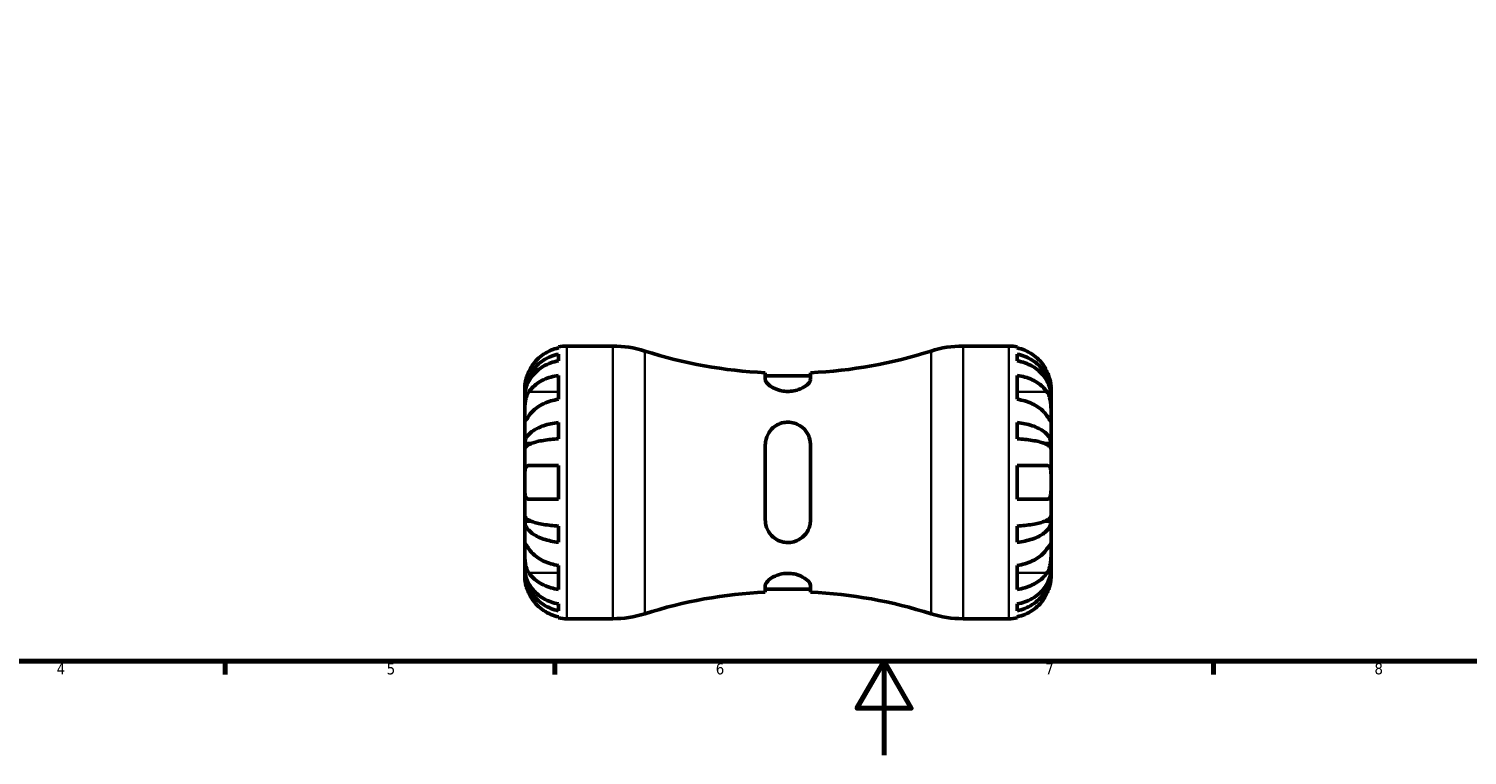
# Model space of a CAD drawing. Header units: millimetres. Extents: x -56 to 902, y -29 to 594.
# Tile 2 of 6: x 239 to 545, y 0 to 155. Entities that reach past the tile are written whole.
import ezdxf

# ---------------------------------------------------------------- set-up
doc = ezdxf.new("R2010")
doc.units = ezdxf.units.MM
for name, color, linetype, lineweight in [('Border (ANSI)', 7, 'Continuous', 70), ('Visible (ANSI)', 7, 'Continuous', 50), ('Visible Narrow (ANSI)', 7, 'Continuous', 35)]:
    doc.layers.add(name, color=color, linetype=linetype, lineweight=lineweight)
doc.styles.add('Note Text (ANSI)', font='tahoma.ttf')

# ---------------------------------------------------------------- blocks, each defined once
blk = doc.blocks.new('Borders Default Border')
at = {"layer": 'Border (ANSI)'}
for p, q in [((280.33, 20), (280.33, 17.2)), ((350.42, 20), (350.42, 17.2)), ((490.58, 20), (490.58, 17.2))]:
    blk.add_line(p, q, dxfattribs=at)
at = {"layer": 'Border (ANSI)', "flags": 128}
for points in [[(20, 20), (20, 574), (821, 574), (821, 20), (20, 20)], [(420.5, 0), (420.5, 20), (414.73, 10), (426.27, 10), (420.5, 20)]]:
    blk.add_lwpolyline(points, dxfattribs=at)
at = {"layer": 'Border (ANSI)', "color": 5, "true_color": 0x0000ff, "char_height": 2.4, "attachment_point": 7, "style": 'Note Text (ANSI)'}
for s, insert in [('4', (244.45, 17.2)), ('5', (314.67, 17.15)), ('6', (384.69, 17.15)), ('7', (454.8, 17.2)), ('8', (524.84, 17.15))]:
    blk.add_mtext(s, dxfattribs=dict(at, insert=insert))

msp = doc.modelspace()

# ---------------------------------------------------------------- linework, layer by layer
at = {"layer": 'Visible (ANSI)'}
for p, q in [((351.23, 86.62), (351.23, 86.85)), ((353.03, 87.03), (362.77, 87.03)), ((437.3, 87.03), (447.03, 87.03)), ((448.83, 86.85), (448.83, 86.62)), ((351.23, 83.88), (351.23, 85.31)), ((448.83, 85.31), (448.83, 83.88)), ((351.23, 75.7), (351.23, 80.79)), ((395.23, 81.34), (395.23, 79.93)), ((404.83, 80.72), (395.23, 80.72)), ((404.83, 79.93), (404.83, 81.34)), ((448.83, 80.79), (448.83, 75.7)), ((344.03, 76.74), (344.03, 78.03)), ((344.03, 76.25), (344.03, 76.74)), ((344.03, 76.74), (344.05, 76.74)), ((456.03, 76.74), (456.02, 76.74)), ((456.03, 76.74), (456.03, 78.03)), ((456.03, 76.25), (456.03, 76.74)), ((344.03, 72.17), (344.03, 76.25)), ((456.03, 72.17), (456.03, 76.25)), ((344.03, 66.27), (344.03, 72.17)), ((351.23, 67.3), (351.23, 70.76)), ((448.83, 70.76), (448.83, 67.3)), ((456.03, 66.27), (456.03, 72.17)), ((344.03, 65.09), (344.03, 66.27)), ((344.03, 66.27), (345.36, 66.27)), ((344.03, 58.03), (344.03, 65.09)), ((395.23, 66.03), (395.23, 50.03)), ((404.83, 50.03), (404.83, 66.03)), ((456.03, 66.27), (454.71, 66.27)), ((456.03, 65.09), (456.03, 66.27)), ((456.03, 58.03), (456.03, 65.09)), ((344.91, 61.63), (351.23, 61.63)), ((351.23, 54.43), (351.23, 61.63)), ((448.83, 61.63), (448.83, 54.43)), ((448.83, 61.63), (455.16, 61.63)), ((344.03, 50.97), (344.03, 58.03)), ((456.03, 50.97), (456.03, 58.03)), ((351.23, 54.43), (344.91, 54.43)), ((455.16, 54.43), (448.83, 54.43)), ((344.03, 49.79), (344.03, 50.97)), ((344.03, 43.89), (344.03, 49.79)), ((344.03, 49.79), (345.36, 49.79)), ((456.03, 49.79), (454.71, 49.79)), ((456.03, 49.79), (456.03, 50.97)), ((456.03, 43.89), (456.03, 49.79)), ((351.23, 45.29), (351.23, 48.75)), ((448.83, 48.75), (448.83, 45.29)), ((344.03, 39.81), (344.03, 43.89)), ((456.03, 39.81), (456.03, 43.89)), ((344.03, 39.32), (344.03, 39.81)), ((351.23, 35.27), (351.23, 40.36)), ((448.83, 40.36), (448.83, 35.27)), ((456.03, 39.32), (456.03, 39.81)), ((344.03, 38.03), (344.03, 39.32)), ((344.03, 39.32), (344.05, 39.32)), ((456.03, 39.32), (456.02, 39.32)), ((456.03, 38.03), (456.03, 39.32)), ((395.23, 36.13), (395.23, 34.71)), ((404.83, 35.34), (395.23, 35.34)), ((404.83, 34.71), (404.83, 36.13)), ((351.23, 30.74), (351.23, 32.18)), ((448.83, 32.18), (448.83, 30.74)), ((351.23, 29.21), (351.23, 29.44)), ((353.03, 29.03), (362.77, 29.03)), ((437.3, 29.03), (447.03, 29.03)), ((448.83, 29.44), (448.83, 29.21))]:
    msp.add_line(p, q, dxfattribs=at)
for centre, radius, start, end in [((353.03, 78.03), 9, 90, 101.537), ((362.77, 64.63), 22.4, 72.3074, 90), ((400.03, 181.45), 100.22, 252.3074, 267.2549), ((400.03, 181.45), 100.22, 272.7451, 287.6926), ((437.3, 64.63), 22.4, 90, 107.6926), ((447.03, 78.03), 9, 78.463, 90), ((400.03, -65.4), 100.22, 92.7451, 107.6926), ((400.03, -65.4), 100.22, 72.3074, 87.2549), ((353.03, 38.03), 9, 258.463, 270), ((362.77, 51.43), 22.4, 270, 287.6926), ((437.3, 51.43), 22.4, 252.3074, 270), ((447.03, 38.03), 9, 270, 281.537)]:
    msp.add_arc(centre, radius, start, end, dxfattribs=at)
for points, knots in [([(351.23, 86.62), (350.66, 86.5), (350.1, 86.33), (349.09, 85.91), (348.55, 85.62), (347.54, 84.95), (347.08, 84.55), (346.29, 83.76), (345.9, 83.29), (345.31, 82.41), (345.09, 82.02), (344.91, 81.63)], [0.1707531, 0.1707531, 0.1707531, 0.1707531, 0.3321515, 0.3321515, 0.4988882, 0.4988882, 0.6656248, 0.6656248, 0.8335114, 0.8335114, 0.9568737, 0.9568737, 0.9568737, 0.9568737]), ([(455.16, 81.63), (454.98, 82.02), (454.76, 82.41), (454.17, 83.29), (453.78, 83.76), (452.99, 84.55), (452.52, 84.95), (451.52, 85.62), (450.98, 85.91), (449.97, 86.33), (449.41, 86.5), (448.83, 86.62)], [4.427884, 4.427884, 4.427884, 4.427884, 4.5512464, 4.5512464, 4.7191329, 4.7191329, 4.8858696, 4.8858696, 5.0526063, 5.0526063, 5.2140047, 5.2140047, 5.2140047, 5.2140047]), ([(344.03, 76.74), (344.03, 77.28), (344.09, 77.87), (344.33, 79.03), (344.51, 79.6), (344.93, 80.6), (345.22, 81.12), (345.89, 82.1), (346.28, 82.55), (347.07, 83.32), (347.53, 83.69), (348.54, 84.35), (349.08, 84.62), (350.09, 85.03), (350.66, 85.2), (351.23, 85.31)], [4.014251, 4.014251, 4.014251, 4.014251, 4.181955, 4.181955, 4.349659, 4.349659, 4.516719, 4.516719, 4.683779, 4.683779, 4.850433, 4.850433, 5.017088, 5.017088, 5.179182, 5.179182, 5.179182, 5.179182]), ([(351.23, 83.88), (350.66, 83.78), (350.09, 83.63), (349.08, 83.26), (348.54, 83.02), (347.53, 82.44), (347.07, 82.1), (346.28, 81.42), (345.89, 81.02), (345.22, 80.15), (344.93, 79.68), (344.51, 78.79), (344.33, 78.29), (344.09, 77.26), (344.03, 76.73), (344.03, 76.25)], [0.170746, 0.170746, 0.170746, 0.170746, 0.33284, 0.33284, 0.499494, 0.499494, 0.666149, 0.666149, 0.833209, 0.833209, 1.000269, 1.000269, 1.167973, 1.167973, 1.335677, 1.335677, 1.335677, 1.335677]), ([(448.83, 85.31), (449.41, 85.2), (449.98, 85.03), (450.99, 84.62), (451.53, 84.34), (452.54, 83.69), (453.01, 83.31), (453.79, 82.55), (454.18, 82.09), (454.85, 81.12), (455.14, 80.59), (455.56, 79.6), (455.74, 79.03), (455.98, 77.87), (456.03, 77.28), (456.03, 76.74)], [0.170753, 0.170753, 0.170753, 0.170753, 0.333177, 0.333177, 0.5, 0.5, 0.666823, 0.666823, 0.833715, 0.833715, 1.000607, 1.000607, 1.168142, 1.168142, 1.335677, 1.335677, 1.335677, 1.335677]), ([(456.03, 76.25), (456.03, 76.73), (455.98, 77.26), (455.74, 78.29), (455.56, 78.79), (455.13, 79.68), (454.85, 80.15), (454.18, 81.02), (453.79, 81.42), (453, 82.1), (452.53, 82.44), (451.53, 83.02), (450.99, 83.26), (449.97, 83.63), (449.41, 83.78), (448.83, 83.88)], [4.014251, 4.014251, 4.014251, 4.014251, 4.181955, 4.181955, 4.349659, 4.349659, 4.516719, 4.516719, 4.683779, 4.683779, 4.850433, 4.850433, 5.017088, 5.017088, 5.179182, 5.179182, 5.179182, 5.179182]), ([(344.91, 81.63), (344.84, 81.49), (344.78, 81.34), (344.63, 80.98), (344.55, 80.77), (344.4, 80.33), (344.33, 80.1), (344.2, 79.58), (344.15, 79.29), (344.06, 78.73), (344.05, 78.48), (344.03, 78.12), (344.03, 78.03), (344.03, 78.03)], [-0.5764765, -0.5764765, -0.5764765, -0.5764765, -0.5296868, -0.5296868, -0.4605403, -0.4605403, -0.385624, -0.385624, -0.2773083, -0.2773083, -0.1425809, -0.1425809, 0, 0, 0, 0]), ([(344.91, 77.26), (345.09, 77.54), (345.31, 77.81), (345.9, 78.44), (346.29, 78.77), (347.08, 79.33), (347.54, 79.61), (348.55, 80.09), (349.09, 80.29), (350.1, 80.58), (350.66, 80.71), (351.23, 80.79)], [4.427884, 4.427884, 4.427884, 4.427884, 4.5512464, 4.5512464, 4.7191329, 4.7191329, 4.8858696, 4.8858696, 5.0526063, 5.0526063, 5.2140047, 5.2140047, 5.2140047, 5.2140047]), ([(404.83, 79.93), (404.83, 79.78), (404.78, 79.62), (404.52, 79.16), (404.22, 78.85), (403.42, 78.27), (402.91, 77.99), (401.9, 77.63), (401.43, 77.51), (400.52, 77.38), (400.1, 77.37), (399.22, 77.41), (398.78, 77.48), (397.82, 77.73), (397.33, 77.93), (396.38, 78.43), (395.96, 78.75), (395.41, 79.35), (395.26, 79.63), (395.23, 79.89), (395.23, 79.91), (395.23, 79.93)], [-1.778718, -1.778718, -1.778718, -1.778718, -1.649431, -1.649431, -1.431906, -1.431906, -1.219946, -1.219946, -1.06663, -1.06663, -0.939195, -0.939195, -0.801784, -0.801784, -0.621246, -0.621246, -0.396695, -0.396695, -0.188074, -0.188074, -0.171338, -0.171338, -0.171338, -0.171338]), ([(448.83, 80.79), (449.41, 80.71), (449.97, 80.58), (450.98, 80.29), (451.52, 80.09), (452.52, 79.61), (452.99, 79.33), (453.78, 78.77), (454.17, 78.44), (454.76, 77.81), (454.98, 77.54), (455.16, 77.26)], [0.1707531, 0.1707531, 0.1707531, 0.1707531, 0.3321515, 0.3321515, 0.4988882, 0.4988882, 0.6656248, 0.6656248, 0.8335114, 0.8335114, 0.9568737, 0.9568737, 0.9568737, 0.9568737]), ([(456.03, 78.03), (456.03, 78.03), (456.03, 78.06), (456.03, 78.2), (456.03, 78.3), (456.01, 78.66), (455.98, 78.95), (455.87, 79.55), (455.81, 79.82), (455.67, 80.31), (455.6, 80.52), (455.45, 80.97), (455.35, 81.19), (455.22, 81.49), (455.19, 81.56), (455.16, 81.63)], [-2.4991326, -2.4991326, -2.4991326, -2.4991326, -2.4150544, -2.4150544, -2.3238473, -2.3238473, -2.1841143, -2.1841143, -2.0867477, -2.0867477, -2.0144067, -2.0144067, -1.9399427, -1.9399427, -1.916375, -1.916375, -1.916375, -1.916375]), ([(344.03, 72.17), (344.03, 72.35), (344.03, 72.56), (344.04, 73.01), (344.04, 73.26), (344.05, 73.89), (344.07, 74.27), (344.15, 75.02), (344.2, 75.39), (344.34, 75.97), (344.41, 76.2), (344.56, 76.63), (344.65, 76.82), (344.8, 77.09), (344.85, 77.18), (344.91, 77.26)], [0, 0, 0, 0, 0.0777495, 0.0777495, 0.1608191, 0.1608191, 0.277838, 0.277838, 0.3882896, 0.3882896, 0.4654296, 0.4654296, 0.5403543, 0.5403543, 0.579532, 0.579532, 0.579532, 0.579532]), ([(455.16, 77.26), (455.22, 77.17), (455.27, 77.08), (455.42, 76.8), (455.51, 76.61), (455.67, 76.18), (455.74, 75.95), (455.87, 75.37), (455.92, 75.02), (456, 74.21), (456.02, 73.76), (456.04, 72.91), (456.03, 72.51), (456.03, 72.17)], [-0.5800481, -0.5800481, -0.5800481, -0.5800481, -0.5384523, -0.5384523, -0.4638379, -0.4638379, -0.3862639, -0.3862639, -0.2784027, -0.2784027, -0.1427791, -0.1427791, 0, 0, 0, 0]), ([(351.23, 75.7), (350.66, 75.62), (350.1, 75.49), (349.09, 75.19), (348.55, 74.99), (347.54, 74.52), (347.08, 74.24), (346.29, 73.68), (345.9, 73.35), (345.31, 72.72), (345.09, 72.45), (344.91, 72.17)], [0.1707531, 0.1707531, 0.1707531, 0.1707531, 0.3321515, 0.3321515, 0.4988882, 0.4988882, 0.6656248, 0.6656248, 0.8335114, 0.8335114, 0.9568737, 0.9568737, 0.9568737, 0.9568737]), ([(455.16, 72.17), (454.98, 72.45), (454.76, 72.72), (454.17, 73.35), (453.78, 73.68), (452.99, 74.24), (452.52, 74.52), (451.52, 74.99), (450.98, 75.19), (449.97, 75.49), (449.41, 75.62), (448.83, 75.7)], [4.427884, 4.427884, 4.427884, 4.427884, 4.5512464, 4.5512464, 4.7191329, 4.7191329, 4.8858696, 4.8858696, 5.0526063, 5.0526063, 5.2140047, 5.2140047, 5.2140047, 5.2140047]), ([(344.91, 72.17), (344.85, 72.08), (344.79, 72), (344.64, 71.77), (344.56, 71.64), (344.4, 71.42), (344.33, 71.32), (344.2, 71.16), (344.15, 71.11), (344.06, 71.12), (344.05, 71.22), (344.03, 71.57), (344.03, 71.83), (344.03, 72.17)], [-0.5800481, -0.5800481, -0.5800481, -0.5800481, -0.5384523, -0.5384523, -0.4638379, -0.4638379, -0.3862639, -0.3862639, -0.2784027, -0.2784027, -0.1427791, -0.1427791, 0, 0, 0, 0]), ([(344.03, 66.27), (344.03, 66.55), (344.09, 66.86), (344.33, 67.47), (344.51, 67.77), (344.93, 68.29), (345.22, 68.56), (345.89, 69.08), (346.28, 69.31), (347.06, 69.71), (347.53, 69.91), (348.54, 70.26), (349.08, 70.4), (350.09, 70.61), (350.66, 70.7), (351.23, 70.76)], [4.014251, 4.014251, 4.014251, 4.014251, 4.181786, 4.181786, 4.349321, 4.349321, 4.516213, 4.516213, 4.683105, 4.683105, 4.849928, 4.849928, 5.016752, 5.016752, 5.179175, 5.179175, 5.179175, 5.179175]), ([(395.23, 66.03), (395.23, 66.43), (395.29, 66.83), (395.55, 67.86), (395.85, 68.47), (396.65, 69.49), (397.16, 69.93), (398.17, 70.48), (398.64, 70.65), (399.55, 70.82), (399.97, 70.85), (400.84, 70.78), (401.28, 70.68), (402.25, 70.33), (402.74, 70.03), (403.69, 69.22), (404.1, 68.66), (404.66, 67.47), (404.81, 66.84), (404.83, 66.13), (404.83, 66.08), (404.83, 66.03)], [-1.778718, -1.778718, -1.778718, -1.778718, -1.649431, -1.649431, -1.431906, -1.431906, -1.219946, -1.219946, -1.06663, -1.06663, -0.939195, -0.939195, -0.801784, -0.801784, -0.621246, -0.621246, -0.396695, -0.396695, -0.188074, -0.188074, -0.171338, -0.171338, -0.171338, -0.171338]), ([(448.83, 70.76), (449.41, 70.7), (449.98, 70.61), (450.99, 70.4), (451.53, 70.26), (452.54, 69.91), (453.01, 69.71), (453.79, 69.31), (454.18, 69.08), (454.85, 68.56), (455.14, 68.29), (455.56, 67.77), (455.74, 67.47), (455.98, 66.86), (456.03, 66.55), (456.03, 66.27)], [0.170753, 0.170753, 0.170753, 0.170753, 0.333177, 0.333177, 0.5, 0.5, 0.666823, 0.666823, 0.833715, 0.833715, 1.000607, 1.000607, 1.168142, 1.168142, 1.335677, 1.335677, 1.335677, 1.335677]), ([(456.03, 72.17), (456.03, 71.99), (456.03, 71.82), (456.03, 71.54), (456.03, 71.41), (456.02, 71.19), (456, 71.12), (455.92, 71.11), (455.87, 71.16), (455.73, 71.33), (455.66, 71.43), (455.5, 71.65), (455.42, 71.79), (455.27, 72.01), (455.21, 72.09), (455.16, 72.17)], [0, 0, 0, 0, 0.0777495, 0.0777495, 0.1608191, 0.1608191, 0.277838, 0.277838, 0.3882896, 0.3882896, 0.4654296, 0.4654296, 0.5403543, 0.5403543, 0.579532, 0.579532, 0.579532, 0.579532]), ([(351.23, 67.3), (350.66, 67.27), (350.09, 67.23), (349.08, 67.12), (348.54, 67.05), (347.53, 66.88), (347.06, 66.79), (346.28, 66.59), (345.89, 66.47), (345.22, 66.22), (344.93, 66.08), (344.51, 65.83), (344.33, 65.68), (344.09, 65.38), (344.03, 65.23), (344.03, 65.09)], [0.170753, 0.170753, 0.170753, 0.170753, 0.333177, 0.333177, 0.5, 0.5, 0.666823, 0.666823, 0.833715, 0.833715, 1.000607, 1.000607, 1.168142, 1.168142, 1.335677, 1.335677, 1.335677, 1.335677]), ([(456.03, 65.09), (456.03, 65.23), (455.98, 65.38), (455.74, 65.68), (455.56, 65.83), (455.14, 66.08), (454.85, 66.22), (454.18, 66.47), (453.79, 66.59), (453.01, 66.79), (452.54, 66.88), (451.53, 67.05), (450.99, 67.12), (449.98, 67.23), (449.41, 67.27), (448.83, 67.3)], [4.014251, 4.014251, 4.014251, 4.014251, 4.181786, 4.181786, 4.349321, 4.349321, 4.516213, 4.516213, 4.683105, 4.683105, 4.849928, 4.849928, 5.016752, 5.016752, 5.179175, 5.179175, 5.179175, 5.179175]), ([(344.03, 58.03), (344.03, 58.31), (344.03, 58.59), (344.04, 59.16), (344.04, 59.44), (344.06, 60.12), (344.09, 60.48), (344.2, 60.98), (344.26, 61.16), (344.39, 61.39), (344.46, 61.46), (344.62, 61.58), (344.71, 61.61), (344.84, 61.63), (344.88, 61.63), (344.91, 61.63)], [-2.4991326, -2.4991326, -2.4991326, -2.4991326, -2.4150544, -2.4150544, -2.3238473, -2.3238473, -2.1841143, -2.1841143, -2.0867477, -2.0867477, -2.0144067, -2.0144067, -1.9399427, -1.9399427, -1.916375, -1.916375, -1.916375, -1.916375]), ([(455.16, 61.63), (455.23, 61.63), (455.29, 61.62), (455.44, 61.58), (455.52, 61.53), (455.67, 61.39), (455.73, 61.3), (455.87, 61.01), (455.92, 60.79), (456, 60.21), (456.02, 59.83), (456.04, 58.97), (456.03, 58.5), (456.03, 58.03)], [-0.5764765, -0.5764765, -0.5764765, -0.5764765, -0.5296868, -0.5296868, -0.4605403, -0.4605403, -0.385624, -0.385624, -0.2773083, -0.2773083, -0.1425809, -0.1425809, 0, 0, 0, 0]), ([(344.91, 54.43), (344.84, 54.43), (344.78, 54.44), (344.63, 54.48), (344.55, 54.53), (344.4, 54.66), (344.33, 54.76), (344.2, 55.05), (344.15, 55.27), (344.06, 55.85), (344.05, 56.23), (344.03, 57.08), (344.03, 57.55), (344.03, 58.03)], [-0.5764765, -0.5764765, -0.5764765, -0.5764765, -0.5296868, -0.5296868, -0.4605403, -0.4605403, -0.385624, -0.385624, -0.2773083, -0.2773083, -0.1425809, -0.1425809, 0, 0, 0, 0]), ([(456.03, 58.03), (456.03, 57.75), (456.03, 57.47), (456.03, 56.9), (456.03, 56.62), (456.01, 55.94), (455.98, 55.58), (455.87, 55.07), (455.81, 54.9), (455.67, 54.67), (455.6, 54.59), (455.45, 54.48), (455.35, 54.45), (455.22, 54.43), (455.19, 54.43), (455.16, 54.43)], [-2.4991326, -2.4991326, -2.4991326, -2.4991326, -2.4150544, -2.4150544, -2.3238473, -2.3238473, -2.1841143, -2.1841143, -2.0867477, -2.0867477, -2.0144067, -2.0144067, -1.9399427, -1.9399427, -1.916375, -1.916375, -1.916375, -1.916375]), ([(344.03, 50.97), (344.03, 50.83), (344.09, 50.68), (344.33, 50.38), (344.51, 50.23), (344.93, 49.97), (345.22, 49.84), (345.89, 49.58), (346.28, 49.47), (347.07, 49.27), (347.53, 49.17), (348.54, 49), (349.08, 48.93), (350.09, 48.83), (350.66, 48.78), (351.23, 48.75)], [4.014251, 4.014251, 4.014251, 4.014251, 4.181955, 4.181955, 4.349659, 4.349659, 4.516719, 4.516719, 4.683779, 4.683779, 4.850433, 4.850433, 5.017088, 5.017088, 5.179182, 5.179182, 5.179182, 5.179182]), ([(351.23, 45.29), (350.66, 45.35), (350.09, 45.44), (349.08, 45.66), (348.54, 45.8), (347.53, 46.14), (347.07, 46.34), (346.28, 46.74), (345.89, 46.98), (345.22, 47.49), (344.93, 47.77), (344.51, 48.29), (344.33, 48.59), (344.09, 49.19), (344.03, 49.5), (344.03, 49.79)], [0.170746, 0.170746, 0.170746, 0.170746, 0.33284, 0.33284, 0.499494, 0.499494, 0.666149, 0.666149, 0.833209, 0.833209, 1.000269, 1.000269, 1.167973, 1.167973, 1.335677, 1.335677, 1.335677, 1.335677]), ([(404.83, 50.03), (404.83, 49.62), (404.78, 49.23), (404.52, 48.19), (404.22, 47.59), (403.42, 46.56), (402.91, 46.13), (401.9, 45.58), (401.43, 45.41), (400.52, 45.24), (400.1, 45.21), (399.22, 45.28), (398.78, 45.37), (397.82, 45.73), (397.33, 46.03), (396.38, 46.84), (395.96, 47.4), (395.41, 48.59), (395.26, 49.22), (395.23, 49.92), (395.23, 49.98), (395.23, 50.03)], [-1.778718, -1.778718, -1.778718, -1.778718, -1.649431, -1.649431, -1.431906, -1.431906, -1.219946, -1.219946, -1.06663, -1.06663, -0.939195, -0.939195, -0.801784, -0.801784, -0.621246, -0.621246, -0.396695, -0.396695, -0.188074, -0.188074, -0.171338, -0.171338, -0.171338, -0.171338]), ([(448.83, 48.75), (449.41, 48.78), (449.97, 48.83), (450.99, 48.93), (451.53, 49), (452.53, 49.17), (453, 49.27), (453.79, 49.47), (454.18, 49.58), (454.85, 49.84), (455.13, 49.97), (455.56, 50.23), (455.74, 50.38), (455.98, 50.68), (456.03, 50.83), (456.03, 50.97)], [0.170746, 0.170746, 0.170746, 0.170746, 0.33284, 0.33284, 0.499494, 0.499494, 0.666149, 0.666149, 0.833209, 0.833209, 1.000269, 1.000269, 1.167973, 1.167973, 1.335677, 1.335677, 1.335677, 1.335677]), ([(456.03, 49.79), (456.03, 49.5), (455.98, 49.19), (455.74, 48.59), (455.56, 48.29), (455.13, 47.77), (454.85, 47.49), (454.18, 46.98), (453.79, 46.74), (453, 46.34), (452.53, 46.14), (451.53, 45.8), (450.99, 45.66), (449.97, 45.44), (449.41, 45.35), (448.83, 45.29)], [4.014251, 4.014251, 4.014251, 4.014251, 4.181955, 4.181955, 4.349659, 4.349659, 4.516719, 4.516719, 4.683779, 4.683779, 4.850433, 4.850433, 5.017088, 5.017088, 5.179182, 5.179182, 5.179182, 5.179182]), ([(344.03, 43.89), (344.03, 44.07), (344.03, 44.23), (344.04, 44.52), (344.04, 44.64), (344.05, 44.87), (344.07, 44.93), (344.15, 44.95), (344.2, 44.9), (344.34, 44.72), (344.41, 44.63), (344.56, 44.4), (344.65, 44.27), (344.8, 44.05), (344.85, 43.97), (344.91, 43.89)], [0, 0, 0, 0, 0.0777495, 0.0777495, 0.1608191, 0.1608191, 0.277838, 0.277838, 0.3882896, 0.3882896, 0.4654296, 0.4654296, 0.5403543, 0.5403543, 0.579532, 0.579532, 0.579532, 0.579532]), ([(344.91, 38.8), (344.85, 38.88), (344.79, 38.98), (344.64, 39.26), (344.56, 39.45), (344.4, 39.88), (344.33, 40.11), (344.2, 40.69), (344.15, 41.04), (344.06, 41.85), (344.05, 42.29), (344.03, 43.15), (344.03, 43.55), (344.03, 43.89)], [-0.5800481, -0.5800481, -0.5800481, -0.5800481, -0.5384523, -0.5384523, -0.4638379, -0.4638379, -0.3862639, -0.3862639, -0.2784027, -0.2784027, -0.1427791, -0.1427791, 0, 0, 0, 0]), ([(344.91, 43.89), (345.09, 43.61), (345.31, 43.33), (345.9, 42.71), (346.29, 42.38), (347.08, 41.82), (347.54, 41.54), (348.55, 41.06), (349.09, 40.86), (350.1, 40.57), (350.66, 40.44), (351.23, 40.36)], [4.4278873, 4.4278873, 4.4278873, 4.4278873, 4.5512497, 4.5512497, 4.7191362, 4.7191362, 4.8858729, 4.8858729, 5.0526095, 5.0526095, 5.214008, 5.214008, 5.214008, 5.214008]), ([(448.83, 40.36), (449.41, 40.44), (449.98, 40.57), (450.99, 40.87), (451.53, 41.07), (452.54, 41.55), (453.01, 41.83), (453.79, 42.39), (454.18, 42.72), (454.76, 43.34), (454.98, 43.62), (455.16, 43.89)], [0.1707715, 0.1707715, 0.1707715, 0.1707715, 0.3331032, 0.3331032, 0.5003213, 0.5003213, 0.6675394, 0.6675394, 0.8349518, 0.8349518, 0.9568711, 0.9568711, 0.9568711, 0.9568711]), ([(455.16, 43.89), (455.22, 43.98), (455.27, 44.06), (455.42, 44.28), (455.51, 44.41), (455.67, 44.64), (455.74, 44.73), (455.87, 44.9), (455.92, 44.95), (456, 44.93), (456.02, 44.84), (456.04, 44.49), (456.03, 44.22), (456.03, 43.89)], [-0.5800481, -0.5800481, -0.5800481, -0.5800481, -0.5384523, -0.5384523, -0.4638379, -0.4638379, -0.3862639, -0.3862639, -0.2784027, -0.2784027, -0.1427791, -0.1427791, 0, 0, 0, 0]), ([(456.03, 43.89), (456.03, 43.7), (456.03, 43.5), (456.03, 43.05), (456.03, 42.8), (456.02, 42.17), (456, 41.79), (455.92, 41.03), (455.87, 40.67), (455.73, 40.09), (455.66, 39.86), (455.5, 39.43), (455.42, 39.24), (455.27, 38.97), (455.21, 38.88), (455.16, 38.8)], [0, 0, 0, 0, 0.0777495, 0.0777495, 0.1608191, 0.1608191, 0.277838, 0.277838, 0.3882896, 0.3882896, 0.4654296, 0.4654296, 0.5403543, 0.5403543, 0.579532, 0.579532, 0.579532, 0.579532]), ([(344.03, 39.81), (344.03, 39.32), (344.09, 38.8), (344.33, 37.77), (344.51, 37.26), (344.93, 36.37), (345.22, 35.91), (345.89, 35.04), (346.28, 34.63), (347.07, 33.95), (347.53, 33.62), (348.54, 33.04), (349.08, 32.79), (350.09, 32.43), (350.66, 32.28), (351.23, 32.18)], [4.014251, 4.014251, 4.014251, 4.014251, 4.181955, 4.181955, 4.349659, 4.349659, 4.516719, 4.516719, 4.683779, 4.683779, 4.850434, 4.850434, 5.017088, 5.017088, 5.179182, 5.179182, 5.179182, 5.179182]), ([(448.83, 32.18), (449.41, 32.28), (449.98, 32.43), (450.99, 32.8), (451.53, 33.04), (452.54, 33.62), (453.01, 33.96), (453.79, 34.64), (454.18, 35.04), (454.85, 35.91), (455.14, 36.38), (455.56, 37.27), (455.74, 37.77), (455.98, 38.8), (456.03, 39.32), (456.03, 39.81)], [0.170753, 0.170753, 0.170753, 0.170753, 0.333177, 0.333177, 0.5, 0.5, 0.666823, 0.666823, 0.833715, 0.833715, 1.000607, 1.000607, 1.168142, 1.168142, 1.335677, 1.335677, 1.335677, 1.335677]), ([(351.23, 30.74), (350.66, 30.86), (350.09, 31.03), (349.08, 31.44), (348.54, 31.71), (347.53, 32.36), (347.07, 32.74), (346.28, 33.5), (345.89, 33.96), (345.22, 34.94), (344.93, 35.46), (344.51, 36.46), (344.33, 37.03), (344.09, 38.18), (344.03, 38.77), (344.03, 39.32)], [0.170746, 0.170746, 0.170746, 0.170746, 0.33284, 0.33284, 0.499494, 0.499494, 0.666149, 0.666149, 0.833209, 0.833209, 1.000269, 1.000269, 1.167973, 1.167973, 1.335677, 1.335677, 1.335677, 1.335677]), ([(344.03, 38.03), (344.03, 38.03), (344.03, 38), (344.04, 37.86), (344.04, 37.75), (344.06, 37.4), (344.09, 37.1), (344.2, 36.51), (344.26, 36.24), (344.39, 35.75), (344.46, 35.53), (344.62, 35.09), (344.71, 34.86), (344.84, 34.57), (344.88, 34.5), (344.91, 34.43)], [-2.4991326, -2.4991326, -2.4991326, -2.4991326, -2.4150544, -2.4150544, -2.3238473, -2.3238473, -2.1841143, -2.1841143, -2.0867477, -2.0867477, -2.0144067, -2.0144067, -1.9399427, -1.9399427, -1.916375, -1.916375, -1.916375, -1.916375]), ([(351.23, 35.27), (350.66, 35.35), (350.1, 35.47), (349.09, 35.77), (348.55, 35.97), (347.54, 36.45), (347.08, 36.73), (346.29, 37.29), (345.9, 37.62), (345.31, 38.24), (345.09, 38.52), (344.91, 38.8)], [0.1707531, 0.1707531, 0.1707531, 0.1707531, 0.3321515, 0.3321515, 0.4988882, 0.4988882, 0.6656248, 0.6656248, 0.8335114, 0.8335114, 0.9568737, 0.9568737, 0.9568737, 0.9568737]), ([(395.23, 36.13), (395.23, 36.28), (395.29, 36.44), (395.55, 36.89), (395.85, 37.2), (396.65, 37.79), (397.16, 38.06), (398.17, 38.43), (398.64, 38.55), (399.55, 38.67), (399.97, 38.69), (400.84, 38.65), (401.28, 38.58), (402.25, 38.33), (402.74, 38.13), (403.69, 37.62), (404.1, 37.31), (404.66, 36.71), (404.81, 36.43), (404.83, 36.17), (404.83, 36.15), (404.83, 36.13)], [-1.778718, -1.778718, -1.778718, -1.778718, -1.649431, -1.649431, -1.431906, -1.431906, -1.219946, -1.219946, -1.06663, -1.06663, -0.939195, -0.939195, -0.801784, -0.801784, -0.621246, -0.621246, -0.396695, -0.396695, -0.188074, -0.188074, -0.171338, -0.171338, -0.171338, -0.171338]), ([(456.03, 39.32), (456.03, 38.77), (455.98, 38.18), (455.74, 37.03), (455.56, 36.46), (455.13, 35.46), (454.85, 34.94), (454.18, 33.96), (453.79, 33.5), (453, 32.74), (452.53, 32.36), (451.53, 31.71), (450.99, 31.44), (449.97, 31.03), (449.41, 30.86), (448.83, 30.74)], [4.014251, 4.014251, 4.014251, 4.014251, 4.181955, 4.181955, 4.349659, 4.349659, 4.516719, 4.516719, 4.683779, 4.683779, 4.850433, 4.850433, 5.017088, 5.017088, 5.179182, 5.179182, 5.179182, 5.179182]), ([(455.16, 38.8), (454.98, 38.52), (454.76, 38.24), (454.17, 37.62), (453.78, 37.29), (452.99, 36.73), (452.52, 36.45), (451.52, 35.97), (450.98, 35.77), (449.97, 35.47), (449.41, 35.35), (448.83, 35.27)], [4.427884, 4.427884, 4.427884, 4.427884, 4.5512464, 4.5512464, 4.7191329, 4.7191329, 4.8858696, 4.8858696, 5.0526063, 5.0526063, 5.2140047, 5.2140047, 5.2140047, 5.2140047]), ([(455.16, 34.43), (455.23, 34.57), (455.29, 34.72), (455.44, 35.08), (455.52, 35.29), (455.67, 35.73), (455.73, 35.96), (455.87, 36.48), (455.92, 36.77), (456, 37.33), (456.02, 37.58), (456.04, 37.93), (456.03, 38.03), (456.03, 38.03)], [-0.5764765, -0.5764765, -0.5764765, -0.5764765, -0.5296868, -0.5296868, -0.4605403, -0.4605403, -0.385624, -0.385624, -0.2773083, -0.2773083, -0.1425809, -0.1425809, 0, 0, 0, 0]), ([(344.91, 34.43), (345.09, 34.04), (345.31, 33.65), (345.9, 32.77), (346.29, 32.29), (347.08, 31.5), (347.54, 31.11), (348.55, 30.44), (349.09, 30.15), (350.1, 29.73), (350.66, 29.55), (351.23, 29.44)], [4.427884, 4.427884, 4.427884, 4.427884, 4.5512464, 4.5512464, 4.7191329, 4.7191329, 4.8858696, 4.8858696, 5.0526063, 5.0526063, 5.2140047, 5.2140047, 5.2140047, 5.2140047]), ([(448.83, 29.44), (449.41, 29.56), (449.98, 29.73), (450.99, 30.16), (451.53, 30.44), (452.54, 31.12), (453.01, 31.52), (453.79, 32.31), (454.18, 32.78), (454.76, 33.66), (454.98, 34.05), (455.16, 34.43)], [0.1707715, 0.1707715, 0.1707715, 0.1707715, 0.3331032, 0.3331032, 0.5003213, 0.5003213, 0.6675394, 0.6675394, 0.8349518, 0.8349518, 0.9568711, 0.9568711, 0.9568711, 0.9568711])]:
    msp.add_open_spline(points, degree=3, knots=knots, dxfattribs=at)
at = {"layer": 'Visible Narrow (ANSI)'}
for p, q in [((353.03, 29.39), (353.03, 86.67)), ((362.77, 29.39), (362.77, 86.67)), ((437.3, 86.67), (437.3, 29.39)), ((447.03, 29.39), (447.03, 86.67)), ((369.58, 85.63), (369.58, 30.43)), ((430.49, 30.43), (430.49, 85.63)), ((345.23, 77.26), (350.92, 77.26)), ((454.84, 77.26), (449.15, 77.26)), ((345.23, 38.8), (350.92, 38.8)), ((454.84, 38.8), (449.15, 38.8))]:
    msp.add_line(p, q, dxfattribs=at)

# ---------------------------------------------------------------- block references
msp.add_blockref('Borders Default Border', (0, 0))

doc.saveas('drawing.dxf')
